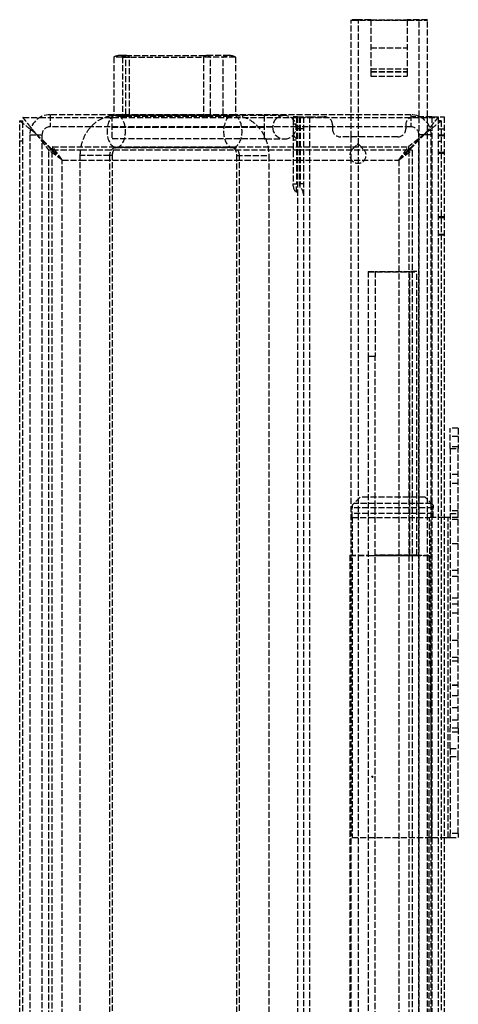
# Model space of a CAD drawing. Header units: millimetres. Extents: x -108 to 0, y 0 to 486.
# Tile 2 of 2: x -108 to 0, y 243 to 486. Entities that reach past the tile are written whole.
import ezdxf

# ---------------------------------------------------------------- set-up
doc = ezdxf.new("R2010")
doc.units = ezdxf.units.MM
doc.header["$LTSCALE"] = 10
doc.linetypes.add('ALLCAD_Strich', pattern=[0.2, 0.15, -0.05])
doc.layers.add('BESCH_KONT_sich_schn_grun_2d', color=10, linetype='Continuous')

msp = doc.modelspace()

# ---------------------------------------------------------------- linework, layer by layer
at = {"layer": 'BESCH_KONT_sich_schn_grun_2d', "linetype": 'ALLCAD_Strich'}
for p, q in [((-26.4, 457.05), (-26.4, 485.96)), ((-26.4, 485.89), (-7.6, 485.89)), ((-21.6, 485.97), (-24.65, 485.97)), ((-24.65, 457.05), (-24.65, 485.97)), ((-21.6, 485.99), (-12.6, 485.99)), ((-21.6, 485.99), (-21.6, 473.83)), ((-12.6, 485.99), (-12.6, 473.83)), ((-9.65, 485.97), (-12.6, 485.97)), ((-9.65, 462.05), (-9.65, 485.97)), ((-7.6, 462.05), (-7.6, 485.96)), ((-21.6, 479.03), (-12.6, 479.03)), ((-21.6, 479.02), (-12.6, 479.02)), ((-85, 476.75), (-85, 462.55)), ((-82.87, 476.75), (-85, 476.75)), ((-82.01, 477.15), (-83.5, 477.15)), ((-82.87, 476.75), (-82.87, 462.55)), ((-82.87, 476.75), (-62.87, 476.75)), ((-82.01, 477.15), (-62.01, 477.15)), ((-82, 462.55), (-82, 476.75)), ((-81.15, 462.55), (-81.15, 476.75)), ((-62.87, 476.75), (-62.87, 462.55)), ((-55, 476.75), (-62.87, 476.75)), ((-56.5, 477.15), (-62.01, 477.15)), ((-61.15, 462.55), (-61.15, 476.75)), ((-58, 462.55), (-58, 476.75)), ((-55, 476.75), (-55, 462.55)), ((-21.6, 473.83), (-12.6, 473.83)), ((-21.6, 473.83), (-21.6, 473.09)), ((-21.6, 473.22), (-12.6, 473.22)), ((-21.6, 473.09), (-12.6, 473.09)), ((-21.6, 473.09), (-21.6, 472.04)), ((-21.6, 472.04), (-12.6, 472.04)), ((-12.6, 473.83), (-12.6, 473.09)), ((-12.6, 473.09), (-12.6, 472.04)), ((-107.4, 461.85), (-103.26, 461.85)), ((-103.26, 461.85), (-5, 461.85)), ((-85, 462.55), (-100.7, 462.55)), ((-100.7, 462.55), (-100.7, 459.55)), ((-85.5, 462.35), (-85.5, 462.35)), ((-85.47, 462.35), (-85.5, 462.35)), ((-85.5, 462.35), (-85.5, 456.55)), ((-54.54, 462.35), (-85.47, 462.35)), ((-82.87, 462.55), (-85, 462.55)), ((-55, 462.55), (-85, 462.55)), ((-84.38, 462.43), (-55.63, 462.43)), ((-83.5, 462.15), (-82.01, 462.15)), ((-82.87, 462.55), (-62.87, 462.55)), ((-82.01, 462.15), (-62.01, 462.15)), ((-55, 462.55), (-62.87, 462.55)), ((-62.01, 462.15), (-56.5, 462.15)), ((-26.4, 462.55), (-55, 462.55)), ((-47.9, 462.35), (-54.54, 462.35)), ((-47.9, 462.35), (-47.9, 457.37)), ((-42.9, 462.35), (-47.9, 462.35)), ((-40.7, 462.05), (-40.7, 461.34)), ((-39.9, 462.05), (-40.7, 462.05)), ((-39.9, 462.05), (-39.9, 445.45)), ((-39.7, 462.05), (-39.9, 462.05)), ((-39.7, 462.05), (-36.7, 462.05)), ((-39.7, 462.05), (-39.7, 6.35)), ((-39.2, 462.05), (-39.2, 445.45)), ((-39, 462.05), (-39, 445.45)), ((-38.2, 462.05), (-38.2, 6.35)), ((-36.7, 462.05), (-33.05, 462.05)), ((-36.7, 462.05), (-36.7, 6.35)), ((-11.7, 462.55), (-26.4, 462.55)), ((-11.7, 462.55), (-11.7, 459.55)), ((-6.5, 462.05), (-10.95, 462.05)), ((-9.65, 36.48), (-9.65, 462.05)), ((-7.6, 36.47), (-7.6, 462.05)), ((-6.5, 462.05), (-3.5, 462.05)), ((-6.5, 462.05), (-6.5, 3.85)), ((-5, 462.05), (-5, 3.85)), ((-3.5, 462.05), (-3.5, 3.85)), ((-108.2, 4.65), (-108.2, 461.05)), ((-108.2, 461.05), (-107.4, 461.05)), ((-108.2, 461.05), (-108.2, 461.05)), ((-107.4, 460.41), (-107.4, 461.05)), ((-107.4, 5.29), (-107.4, 460.41)), ((-90.63, 459.55), (-100.7, 459.55)), ((-39.9, 459.55), (-90.63, 459.55)), ((-47.9, 459.45), (-85.5, 459.45)), ((-85.5, 459.45), (-47.9, 459.45)), ((-45.8, 459.45), (-47.9, 459.45)), ((-45.8, 459.45), (-47.9, 459.45)), ((-40.7, 461.34), (-40.7, 457.56)), ((-40.7, 460.25), (-40.7, 460.25)), ((-40.7, 460.25), (-39.9, 460.25)), ((-39.7, 459.55), (-39.9, 459.55)), ((-31.05, 459.55), (-39.7, 459.55)), ((-31.05, 460.05), (-31.05, 459.05)), ((-26.4, 459.55), (-31.05, 459.55)), ((-11.7, 459.55), (-26.4, 459.55)), ((-12.95, 460.05), (-12.95, 459.05)), ((-4.2, 461.05), (-5, 461.05)), ((-4.2, 461.05), (-4.2, 4.65)), ((-105.7, 457.55), (-102.7, 457.55)), ((-105.7, 457.55), (-105.7, 7.05)), ((-104.2, 457.85), (-104.2, 457.85)), ((-102.7, 457.55), (-102.7, 7.05)), ((-47.9, 457.37), (-47.9, 456.55)), ((-40.7, 457.56), (-40.7, 445.45)), ((-38.2, 459.05), (-39.7, 459.05)), ((-14.95, 457.05), (-29.05, 457.05)), ((-26.4, 453.68), (-26.4, 457.05)), ((-24.65, 455.25), (-24.65, 457.05)), ((-9.7, 7.05), (-9.7, 457.55)), ((-6.7, 457.55), (-9.7, 457.55)), ((-8.2, 457.85), (-8.2, 457.85)), ((-6.7, 7.05), (-6.7, 457.55)), ((-5, 459.05), (-3.5, 459.05)), ((-5, 457.6), (-3.5, 457.6)), ((-3.5, 457.3), (-5, 457.3)), ((-107.4, 456.05), (-108.2, 456.05)), ((-100.1, 454.65), (-100.1, 453.85)), ((-100.1, 454.65), (-12.3, 454.65)), ((-47.9, 456.55), (-85.5, 456.55)), ((-55.63, 454.47), (-84.38, 454.47)), ((-84.38, 454.47), (-55.63, 454.47)), ((-47.9, 456.55), (-47.53, 456.55)), ((-47.53, 456.55), (-42.9, 456.55)), ((-39.9, 456.25), (-40.7, 456.25)), ((-26.16, 453.96), (-24.93, 455.2)), ((-24.65, 450.55), (-24.65, 455.25)), ((-24.57, 455.2), (-23.34, 453.96)), ((-12.3, 454.65), (-12.3, 454.65)), ((-12.3, 454.65), (-12.3, 453.85)), ((-5, 456.05), (-4.2, 456.05)), ((-100.2, 453.75), (-101, 453.75)), ((-101, 11.95), (-101, 453.75)), ((-100.2, 11.95), (-100.2, 453.75)), ((-100.1, 453.85), (-100.1, 453.85)), ((-100.1, 453.85), (-93.17, 453.85)), ((-86.02, 452.48), (-93.25, 452.48)), ((-93.25, 115.37), (-93.25, 452.48)), ((-93.17, 453.85), (-84.98, 453.85)), ((-85.3, 452.48), (-86.02, 452.48)), ((-86.02, 452.48), (-86.02, 115.37)), ((-85.3, 115.37), (-85.3, 452.48)), ((-84.98, 453.85), (-55.03, 453.85)), ((-55.03, 453.85), (-46.84, 453.85)), ((-54.71, 452.48), (-46.76, 452.48)), ((-54.71, 452.48), (-54.71, 115.37)), ((-53.99, 115.37), (-53.99, 452.48)), ((-46.84, 453.85), (-40.7, 453.85)), ((-46.76, 452.48), (-46.76, 115.37)), ((-40.7, 453.85), (-39.9, 453.85)), ((-39.9, 453.85), (-39.7, 453.85)), ((-39.7, 453.85), (-12.3, 453.85)), ((-26.4, 451.42), (-26.4, 453.68)), ((-12.3, 453.85), (-12.3, 453.85)), ((-11.4, 453.75), (-12.2, 453.75)), ((-12.2, 453.75), (-12.2, 11.95)), ((-11.4, 453.75), (-11.4, 11.95)), ((-5, 453.3), (-3.5, 453.3)), ((-3.5, 453), (-5, 453)), ((-97.7, 451.35), (-93.25, 451.35)), ((-97.7, 14.35), (-97.7, 451.35)), ((-93.25, 451.35), (-85.3, 451.35)), ((-85.3, 451.35), (-54.71, 451.35)), ((-54.71, 451.35), (-46.76, 451.35)), ((-46.76, 451.35), (-40.7, 451.35)), ((-40.7, 451.35), (-39.9, 451.35)), ((-39.9, 451.35), (-39.7, 451.35)), ((-39.7, 451.35), (-14.7, 451.35)), ((-26.4, 36.47), (-26.4, 451.42)), ((-24.65, 36.48), (-24.65, 450.55)), ((-14.7, 451.35), (-14.7, 14.35)), ((-40.7, 444.95), (-40.7, 445.45)), ((-40.7, 445.45), (-39.9, 445.45)), ((-39.9, 443.35), (-39.9, 445.45)), ((-39, 445.45), (-39.2, 445.45)), ((-39.2, 445.45), (-39.2, 444.95)), ((-38.2, 445.45), (-39, 445.45)), ((-39, 444.55), (-39, 445.45)), ((-5, 437.4), (-3.5, 437.4)), ((-3.5, 437.1), (-5, 437.1)), ((-5, 433.1), (-3.5, 433.1)), ((-3.5, 432.8), (-5, 432.8)), ((-22.22, 423.85), (-22.22, 402.89)), ((-22.22, 423.85), (-20.47, 423.85)), ((-22.22, 423.79), (-10.22, 423.79)), ((-20.47, 423.85), (-20.47, 402.89)), ((-11.97, 423.8), (-20.47, 423.8)), ((-10.22, 423.81), (-11.97, 423.81)), ((-11.97, 353.81), (-11.97, 423.81)), ((-10.22, 353.81), (-10.22, 423.81)), ((-22.22, 402.89), (-22.22, 67.83)), ((-20.47, 402.89), (-22.22, 402.89)), ((-20.47, 402.85), (-22.22, 402.85)), ((-20.47, 67.83), (-20.47, 402.89)), ((0, 385.15), (-2, 385.15)), ((-2, 380.15), (-2, 385.15)), ((0, 385.15), (0, 380.15)), ((0, 383.14), (-2, 383.14)), ((0, 380.55), (-2, 380.55)), ((-2, 380.15), (0, 380.15)), ((-2, 380.15), (-2, 311.15)), ((0, 311.15), (0, 380.15)), ((0, 373.75), (-2, 373.75)), ((0, 373.75), (-2, 373.75)), ((0, 371.55), (-2, 371.55)), ((-24.2, 368.15), (-26.2, 366.15)), ((-8.2, 368.15), (-24.2, 368.15)), ((-6.2, 366.15), (-8.2, 368.15)), ((-26.2, 366.15), (-26.2, 365.52)), ((-26.2, 363.15), (-26.2, 365.52)), ((-6.2, 365.52), (-26.2, 365.52)), ((-6.6, 366.55), (-25.8, 366.55)), ((-6.2, 366.15), (-6.2, 365.52)), ((-6.2, 363.15), (-6.2, 365.52)), ((0, 364.75), (-2, 364.75)), ((0, 364.75), (-2, 364.75)), ((-6.2, 364.15), (-26.2, 364.15)), ((-26.2, 363.15), (-7.09, 363.15)), ((-26.2, 363.15), (-26.2, 284.15)), ((-6.5, 284.15), (-7.09, 363.15)), ((-3.5, 363.15), (-7.09, 363.15)), ((-2, 363.15), (-3.5, 363.15)), ((-2.5, 284.15), (-2.5, 363.15)), ((-2, 364.16), (0, 364.16)), ((0, 363.15), (-2, 363.15)), ((0, 362.65), (-2, 362.65)), ((0, 356.65), (-2, 356.65)), ((-26.75, 353.85), (-22.22, 353.85)), ((-26.75, 353.85), (-26.75, 39.85)), ((-26.75, 353.76), (-7.25, 353.76)), ((-22.22, 353.79), (-10.22, 353.79)), ((-20.47, 353.85), (-7.25, 353.85)), ((-11.97, 353.8), (-20.47, 353.8)), ((-10.22, 353.81), (-11.97, 353.81)), ((-11.97, 353.81), (-11.97, 353.8)), ((-10.22, 353.79), (-10.22, 353.81)), ((-7.25, 353.85), (-7.25, 39.85)), ((0, 350.05), (-2, 350.05)), ((0, 348.55), (-2, 348.55)), ((0, 343.25), (-2, 343.25)), ((0, 343.25), (-2, 343.25)), ((0, 341.75), (-2, 341.75)), ((0, 341.75), (-2, 341.75)), ((0, 339.55), (-2, 339.55)), ((0, 332.75), (-2, 332.75)), ((0, 332.75), (-2, 332.75)), ((0, 328.55), (-2, 328.55)), ((0, 327.65), (-2, 327.65)), ((0, 321.75), (-2, 321.75)), ((0, 321.75), (-2, 321.75)), ((0, 321.65), (-2, 321.65)), ((0, 321.65), (-2, 321.65)), ((0, 319.15), (-2, 319.15)), ((0, 316.15), (-2, 316.15)), ((0, 313.15), (-2, 313.15)), ((0, 311.15), (-2, 311.15)), ((-2, 306.15), (-2, 311.15)), ((0, 311.15), (0, 306.15)), ((0, 310.15), (-2, 310.15)), ((-2, 306.15), (0, 306.15)), ((-2, 306.15), (-2, 304.14)), ((-2, 304.14), (0, 304.14)), ((-2, 304.14), (-2, 285.16)), ((0, 304.14), (0, 306.15)), ((0, 285.16), (0, 304.14)), ((-21.3, 299.15), (-21.3, 299.15)), ((-21.2, 299.05), (-21.2, 299.05)), ((-21.2, 299.05), (-21.2, 299.05)), ((-21.1, 299.15), (-21.1, 299.15)), ((0, 285.16), (-2, 285.16)), ((-2, 284.15), (-2, 285.16)), ((0, 285.16), (0, 284.15)), ((-26.2, 284.15), (-6.5, 284.15)), ((-6.5, 284.15), (-3.5, 284.15)), ((-3.5, 284.15), (-2, 284.15)), ((-2, 284.15), (0, 284.15))]:
    msp.add_line(p, q, dxfattribs=at)
for centre, radius, start, end in [((-83.5, 474.15), 3, 90, 120), ((-83.5, 474.15), 3, 60, 90), ((-56.5, 474.15), 3, 90, 120), ((-56.5, 474.15), 3, 60, 90), ((-100.7, 457.55), 5, 90, 180), ((-83.5, 465.15), 3, 240, 270), ((-83.5, 465.15), 3, 270, 300), ((-56.5, 465.15), 3, 240, 270), ((-56.5, 465.15), 3, 270, 300), ((-42.9, 459.45), 2.9, 90, 180), ((-42.9, 459.45), 2.9, 270, 90), ((-33.05, 460.05), 2, 0, 90), ((-10.95, 460.05), 2, 90, 180), ((-11.7, 457.55), 5, 0, 90), ((-100.7, 457.55), 2, 90, 180), ((-42.9, 459.45), 2.9, 180, 270), ((-11.7, 457.55), 2, 0, 90), ((-39.2, 457.98), 1.5, 180, 240), ((-29.05, 459.05), 2, 180, 270), ((-14.95, 459.05), 2, 270, 0), ((-24.75, 455.02), 0.25, 45, 135), ((-24.75, 452.55), 2, 135, 45), ((-38.7, 444.95), 2, 180, 233.1301), ((-40.2, 442.95), 2, 0, 53.1301)]:
    msp.add_arc(centre, radius, start, end, dxfattribs=at)
for centre, major_axis, ratio, start_param, end_param in [((-24.65, 485.96), (-1.75, 0), 0.005236, -1.570796, 0), ((-9.65, 485.96), (2.05, 0), 0.005236, 0, 1.570796), ((-82.01, 474.15), (0, 3), 0.573576, 0, 0.523599), ((-82.01, 474.15), (0, 3), 0.573576, -0.523599, 0), ((-62.01, 474.15), (0, 3), 0.573576, 0, 0.523599), ((-62.01, 474.15), (0, 3), 0.573576, -0.523599, 0), ((-84.38, 458.45), (0, 3.98), 0.573576, 0.130688, 3.141593), ((-84.38, 458.45), (0, -3.98), 0.573576, 0, 3.272281), ((-82.01, 465.15), (0, -3), 0.573576, -0.523599, 0), ((-82.01, 465.15), (0, -3), 0.573576, 0, 0.523599), ((-62.01, 465.15), (0, -3), 0.573576, -0.523599, 0), ((-62.01, 465.15), (0, -3), 0.573576, 0, 0.523599), ((-55.63, 458.45), (0, 3.98), 0.573576, 0.373986, 3.141593), ((-55.63, 458.45), (0, -3.98), 0.573576, 0, 3.515579), ((-84.38, 452.48), (0, 2), 0.819152, 0, 1.570796), ((-55.63, 452.48), (0, 2), 0.819152, -1.570796, 0), ((-21.2, 299.15), (-0.1, 0), 0.999986, -4.712389, 1.570796)]:
    msp.add_ellipse(centre, major_axis=major_axis, ratio=ratio, start_param=start_param, end_param=end_param, dxfattribs=at)
at = {"layer": 'BESCH_KONT_sich_schn_grun_2d', "linetype": 'ALLCAD_Strich', "extrusion": (0, 0, -1)}
msp.add_ellipse((-21.2, 299.15), major_axis=(0.1, 0), ratio=0.999986, start_param=-4.712389, end_param=1.570796, dxfattribs=at)
at = {"layer": 'BESCH_KONT_sich_schn_grun_2d', "linetype": 'ALLCAD_Strich'}
for points, knots in [([(-105.38, 459.32), (-105.61, 459.61), (-105.84, 459.9), (-106.22, 460.38), (-106.39, 460.58), (-106.67, 460.94), (-106.79, 461.09), (-107.05, 461.42), (-107.18, 461.58), (-107.34, 461.78), (-107.39, 461.83), (-107.4, 461.85)], [-0.5120129, -0.5120129, -0.5120129, -0.5120129, -0.3951865, -0.3951865, -0.3016593, -0.3016593, -0.2177608, -0.2177608, -0.1022031, -0.1022031, -0.000001, -0.000001, -0.000001, -0.000001]), ([(-93.25, 452.48), (-93.25, 453.44), (-93.13, 454.41), (-92.63, 456.28), (-92.25, 457.18), (-91.26, 458.86), (-90.64, 459.63), (-89.16, 460.94), (-88.3, 461.48), (-86.53, 462.18), (-85.64, 462.38), (-84.74, 462.42)], [4.712389, 4.712389, 4.712389, 4.712389, 5.026548, 5.026548, 5.340708, 5.340708, 5.654867, 5.654867, 5.969026, 5.969026, 6.246635, 6.246635, 6.246635, 6.246635]), ([(-84.74, 462.42), (-84.7, 462.42), (-84.66, 462.42), (-84.55, 462.42), (-84.46, 462.43), (-84.38, 462.43)], [6.24663514, 6.24663514, 6.24663514, 6.24663514, 6.25791908, 6.25791908, 6.28318531, 6.28318531, 6.28318531, 6.28318531]), ([(-55.26, 462.42), (-54.48, 462.38), (-53.71, 462.23), (-52.11, 461.67), (-51.3, 461.22), (-49.81, 460.07), (-49.14, 459.35), (-48.05, 457.76), (-47.62, 456.88), (-47.01, 455.04), (-46.83, 454.08), (-46.77, 452.9), (-46.76, 452.69), (-46.76, 452.48)], [6.320689, 6.320689, 6.320689, 6.320689, 6.561045, 6.561045, 6.847651, 6.847651, 7.156527, 7.156527, 7.470687, 7.470687, 7.784846, 7.784846, 7.853982, 7.853982, 7.853982, 7.853982]), ([(-8.2, 457.85), (-8.03, 458.06), (-7.86, 458.27), (-7.54, 458.68), (-7.37, 458.88), (-6.91, 459.46), (-6.62, 459.82), (-6.18, 460.38), (-6.01, 460.58), (-5.73, 460.94), (-5.61, 461.09), (-5.35, 461.42), (-5.22, 461.58), (-5.06, 461.78), (-5.01, 461.83), (-5, 461.85)], [-0.7022278, -0.7022278, -0.7022278, -0.7022278, -0.6223135, -0.6223135, -0.5432982, -0.5432982, -0.395197, -0.395197, -0.3016651, -0.3016651, -0.217764, -0.217764, -0.1022046, -0.1022046, -0.000001, -0.000001, -0.000001, -0.000001]), ([(-105.51, 458.9), (-105.52, 458.91), (-105.53, 458.92), (-105.68, 459.04), (-105.82, 459.15), (-106.47, 459.67), (-106.9, 460.01), (-107.6, 460.57), (-107.82, 460.75), (-108, 460.89), (-108.04, 460.92), (-108.11, 460.98), (-108.14, 461.01), (-108.19, 461.04), (-108.2, 461.05), (-108.2, 461.05)], [-0.4188092, -0.4188092, -0.4188092, -0.4188092, -0.4165763, -0.4165763, -0.3849279, -0.3849279, -0.2662234, -0.2662234, -0.1407554, -0.1407554, -0.1039527, -0.1039527, -0.051299, -0.051299, -0.000001, -0.000001, -0.000001, -0.000001]), ([(-104.2, 457.85), (-104.37, 458.06), (-104.54, 458.27), (-104.86, 458.68), (-105.03, 458.88), (-105.25, 459.16), (-105.31, 459.24), (-105.38, 459.32)], [-0.7022255, -0.7022255, -0.7022255, -0.7022255, -0.6223053, -0.6223053, -0.5432926, -0.5432926, -0.5120129, -0.5120129, -0.5120129, -0.5120129]), ([(-8.2, 457.85), (-7.97, 458.03), (-7.75, 458.22), (-7.3, 458.57), (-7.07, 458.75), (-6.72, 459.04), (-6.58, 459.15), (-5.93, 459.67), (-5.5, 460.01), (-4.8, 460.57), (-4.58, 460.75), (-4.4, 460.89), (-4.36, 460.92), (-4.29, 460.98), (-4.26, 461.01), (-4.21, 461.04), (-4.2, 461.05), (-4.2, 461.05)], [-0.5151329, -0.5151329, -0.5151329, -0.5151329, -0.465525, -0.465525, -0.416577, -0.416577, -0.3849302, -0.3849302, -0.266229, -0.266229, -0.140762, -0.140762, -0.1039573, -0.1039573, -0.0513011, -0.0513011, -0.000001, -0.000001, -0.000001, -0.000001]), ([(-104.2, 457.85), (-104.43, 458.03), (-104.65, 458.22), (-105.09, 458.57), (-105.31, 458.73), (-105.51, 458.9)], [-0.51514026, -0.51514026, -0.51514026, -0.51514026, -0.46553002, -0.46553002, -0.41880922, -0.41880922, -0.41880922, -0.41880922]), ([(-104.2, 457.85), (-104.14, 457.79), (-104.08, 457.73), (-103.95, 457.61), (-103.89, 457.54), (-103.67, 457.34), (-103.52, 457.19), (-103.26, 456.94), (-103.15, 456.83), (-102.93, 456.61), (-102.81, 456.5), (-102.7, 456.39)], [-0.7681247, -0.7681247, -0.7681247, -0.7681247, -0.7426492, -0.7426492, -0.7150793, -0.7150793, -0.6527926, -0.6527926, -0.6048765, -0.6048765, -0.5562143, -0.5562143, -0.5562143, -0.5562143]), ([(-104.2, 457.85), (-104.12, 457.77), (-104.04, 457.68), (-103.87, 457.51), (-103.79, 457.43), (-103.5, 457.13), (-103.3, 456.92), (-102.96, 456.58), (-102.83, 456.45), (-102.7, 456.31)], [-0.5910461, -0.5910461, -0.5910461, -0.5910461, -0.5646897, -0.5646897, -0.5365256, -0.5365256, -0.4699987, -0.4699987, -0.4255828, -0.4255828, -0.4255828, -0.4255828]), ([(-104.2, 457.85), (-104.13, 457.76), (-104.06, 457.68), (-103.92, 457.5), (-103.85, 457.4), (-103.61, 457.09), (-103.43, 456.87), (-103.12, 456.47), (-102.99, 456.3), (-102.76, 456.01), (-102.68, 455.9), (-102.48, 455.65), (-102.38, 455.52), (-102.23, 455.33), (-102.18, 455.26), (-102.05, 455.1), (-101.97, 454.99), (-101.82, 454.8), (-101.75, 454.71), (-101.58, 454.49), (-101.47, 454.36), (-101.31, 454.15), (-101.25, 454.07), (-101.13, 453.92), (-101.08, 453.85), (-101.01, 453.76), (-101, 453.75), (-101, 453.75)], [-0.5077625, -0.5077625, -0.5077625, -0.5077625, -0.4829472, -0.4829472, -0.4562721, -0.4562721, -0.3928048, -0.3928048, -0.3414185, -0.3414185, -0.3075395, -0.3075395, -0.2667748, -0.2667748, -0.2468271, -0.2468271, -0.2125833, -0.2125833, -0.1824773, -0.1824773, -0.1315445, -0.1315445, -0.0931052, -0.0931052, -0.0449568, -0.0449568, -0.000001, -0.000001, -0.000001, -0.000001]), ([(-8.2, 457.85), (-8.26, 457.79), (-8.33, 457.73), (-8.45, 457.6), (-8.52, 457.54), (-8.73, 457.33), (-8.88, 457.19), (-9.14, 456.93), (-9.25, 456.82), (-9.53, 456.55), (-9.7, 456.38), (-9.98, 456.11), (-10.09, 456.01), (-10.32, 455.78), (-10.45, 455.66), (-10.69, 455.42), (-10.8, 455.31), (-11.02, 455.1), (-11.12, 455), (-11.3, 454.82), (-11.39, 454.74), (-11.61, 454.52), (-11.74, 454.4), (-11.93, 454.21), (-12.01, 454.14), (-12.15, 454), (-12.21, 453.94), (-12.27, 453.88), (-12.28, 453.87), (-12.3, 453.85), (-12.3, 453.85), (-12.3, 453.85)], [-0.7681231, -0.7681231, -0.7681231, -0.7681231, -0.7418568, -0.7418568, -0.7141641, -0.7141641, -0.6520626, -0.6520626, -0.6043047, -0.6043047, -0.5316441, -0.5316441, -0.4836969, -0.4836969, -0.4260647, -0.4260647, -0.3714782, -0.3714782, -0.320789, -0.320789, -0.2752564, -0.2752564, -0.195217, -0.195217, -0.1377019, -0.1377019, -0.0632025, -0.0632025, -0.0304575, -0.0304575, -0.0000071, -0.0000071, -0.0000071, -0.0000071]), ([(-8.2, 457.85), (-8.26, 457.8), (-8.33, 457.75), (-8.46, 457.65), (-8.52, 457.6), (-8.74, 457.43), (-8.89, 457.31), (-9.15, 457.11), (-9.27, 457.02), (-9.55, 456.8), (-9.72, 456.66), (-10, 456.44), (-10.11, 456.36), (-10.36, 456.17), (-10.49, 456.06), (-10.69, 455.91), (-10.75, 455.86), (-10.93, 455.72), (-11.04, 455.64), (-11.23, 455.48), (-11.32, 455.41), (-11.55, 455.24), (-11.68, 455.13), (-11.89, 454.97), (-11.97, 454.91), (-12.13, 454.78), (-12.2, 454.73), (-12.26, 454.68), (-12.28, 454.67), (-12.3, 454.65), (-12.3, 454.65), (-12.3, 454.65)], [-0.6637055, -0.6637055, -0.6637055, -0.6637055, -0.6399099, -0.6399099, -0.6148128, -0.6148128, -0.5585141, -0.5585141, -0.5152426, -0.5152426, -0.4495805, -0.4495805, -0.4063777, -0.4063777, -0.3517069, -0.3517069, -0.3253822, -0.3253822, -0.2775588, -0.2775588, -0.2372995, -0.2372995, -0.1692756, -0.1692756, -0.1179367, -0.1179367, -0.0533512, -0.0533512, -0.0256037, -0.0256037, -0.0000018, -0.0000018, -0.0000018, -0.0000018]), ([(-8.2, 457.85), (-8.28, 457.77), (-8.36, 457.69), (-8.52, 457.52), (-8.61, 457.43), (-8.89, 457.14), (-9.1, 456.93), (-9.46, 456.56), (-9.61, 456.4), (-9.82, 456.19), (-9.86, 456.15), (-10.02, 455.98), (-10.14, 455.87), (-10.37, 455.63), (-10.49, 455.5), (-10.66, 455.32), (-10.72, 455.27), (-10.88, 455.1), (-10.98, 455), (-11.17, 454.81), (-11.25, 454.72), (-11.48, 454.49), (-11.61, 454.35), (-11.81, 454.15), (-11.89, 454.07), (-12.04, 453.91), (-12.11, 453.85), (-12.19, 453.76), (-12.2, 453.75), (-12.2, 453.75)], [-0.5897989, -0.5897989, -0.5897989, -0.5897989, -0.5643393, -0.5643393, -0.5362283, -0.5362283, -0.4699212, -0.4699212, -0.416639, -0.416639, -0.4010032, -0.4010032, -0.3618686, -0.3618686, -0.3188206, -0.3188206, -0.2975451, -0.2975451, -0.2585177, -0.2585177, -0.2231334, -0.2231334, -0.161106, -0.161106, -0.1149898, -0.1149898, -0.0559323, -0.0559323, -0.000001, -0.000001, -0.000001, -0.000001]), ([(-102.7, 456.39), (-102.64, 456.33), (-102.59, 456.28), (-102.42, 456.12), (-102.31, 456.01), (-102.08, 455.78), (-101.95, 455.66), (-101.71, 455.42), (-101.6, 455.31), (-101.38, 455.1), (-101.28, 455), (-101.1, 454.82), (-101.01, 454.74), (-100.79, 454.52), (-100.66, 454.4), (-100.47, 454.21), (-100.39, 454.14), (-100.25, 454), (-100.19, 453.94), (-100.13, 453.88), (-100.12, 453.87), (-100.1, 453.85), (-100.1, 453.85), (-100.1, 453.85)], [-0.5562143, -0.5562143, -0.5562143, -0.5562143, -0.5319194, -0.5319194, -0.4837525, -0.4837525, -0.4260973, -0.4260973, -0.371446, -0.371446, -0.3207743, -0.3207743, -0.2752493, -0.2752493, -0.1952133, -0.1952133, -0.1377026, -0.1377026, -0.0632043, -0.0632043, -0.0304582, -0.0304582, -0.000007, -0.000007, -0.000007, -0.000007]), ([(-102.7, 456.31), (-102.67, 456.29), (-102.65, 456.26), (-102.57, 456.18), (-102.53, 456.14), (-102.37, 455.97), (-102.26, 455.86), (-102.02, 455.62), (-101.9, 455.5), (-101.73, 455.32), (-101.67, 455.26), (-101.51, 455.1), (-101.41, 454.99), (-101.23, 454.8), (-101.14, 454.71), (-100.92, 454.48), (-100.79, 454.35), (-100.58, 454.14), (-100.51, 454.07), (-100.36, 453.91), (-100.29, 453.85), (-100.21, 453.76), (-100.2, 453.75), (-100.2, 453.75)], [-0.4255828, -0.4255828, -0.4255828, -0.4255828, -0.4165615, -0.4165615, -0.4008751, -0.4008751, -0.3616259, -0.3616259, -0.3185391, -0.3185391, -0.2972561, -0.2972561, -0.2582082, -0.2582082, -0.2228181, -0.2228181, -0.1607687, -0.1607687, -0.1147591, -0.1147591, -0.0558126, -0.0558126, -0.000001, -0.000001, -0.000001, -0.000001]), ([(-97.7, 451.35), (-97.74, 451.4), (-97.77, 451.45), (-97.84, 451.55), (-97.88, 451.6), (-98.01, 451.77), (-98.09, 451.89), (-98.37, 452.27), (-98.56, 452.53), (-99.01, 453.15), (-99.26, 453.49), (-99.57, 453.93), (-99.66, 454.05), (-99.86, 454.32), (-99.95, 454.44), (-100.04, 454.56), (-100.06, 454.6), (-100.08, 454.63), (-100.09, 454.64), (-100.1, 454.65), (-100.1, 454.65), (-100.1, 454.65)], [-0.5830352, -0.5830352, -0.5830352, -0.5830352, -0.5649821, -0.5649821, -0.5451848, -0.5451848, -0.5009345, -0.5009345, -0.4021938, -0.4021938, -0.254799, -0.254799, -0.1869477, -0.1869477, -0.0918621, -0.0918621, -0.0469986, -0.0469986, -0.0239157, -0.0239157, -0.000001, -0.000001, -0.000001, -0.000001]), ([(-85.3, 452.48), (-85.3, 452.67), (-85.28, 452.86), (-85.22, 453.23), (-85.17, 453.4), (-85.05, 453.72), (-84.98, 453.86), (-84.84, 454.1), (-84.76, 454.2), (-84.61, 454.35), (-84.54, 454.4), (-84.43, 454.47), (-84.4, 454.47), (-84.38, 454.47), (-84.38, 454.47), (-84.38, 454.47)], [4.712389, 4.712389, 4.712389, 4.712389, 4.925257, 4.925257, 5.138376, 5.138376, 5.353799, 5.353799, 5.578975, 5.578975, 5.834939, 5.834939, 6.149098, 6.149098, 6.283185, 6.283185, 6.283185, 6.283185]), ([(-55.63, 454.47), (-55.62, 454.47), (-55.62, 454.48), (-55.55, 454.45), (-55.48, 454.41), (-55.31, 454.27), (-55.22, 454.16), (-55.05, 453.9), (-54.97, 453.75), (-54.85, 453.43), (-54.8, 453.26), (-54.73, 452.89), (-54.71, 452.7), (-54.71, 452.49), (-54.71, 452.48), (-54.71, 452.48)], [0, 0, 0, 0, 0.314159, 0.314159, 0.628319, 0.628319, 0.903779, 0.903779, 1.131057, 1.131057, 1.346798, 1.346798, 1.559959, 1.559959, 1.570796, 1.570796, 1.570796, 1.570796]), ([(-14.7, 451.35), (-14.66, 451.4), (-14.63, 451.45), (-14.56, 451.55), (-14.52, 451.6), (-14.39, 451.77), (-14.31, 451.89), (-14.03, 452.27), (-13.84, 452.53), (-13.39, 453.15), (-13.14, 453.49), (-12.83, 453.93), (-12.74, 454.05), (-12.54, 454.32), (-12.45, 454.44), (-12.36, 454.56), (-12.34, 454.6), (-12.32, 454.63), (-12.31, 454.64), (-12.3, 454.65), (-12.3, 454.65), (-12.3, 454.65)], [-0.5830352, -0.5830352, -0.5830352, -0.5830352, -0.5649821, -0.5649821, -0.5451848, -0.5451848, -0.5009344, -0.5009344, -0.4021937, -0.4021937, -0.254799, -0.254799, -0.1869477, -0.1869477, -0.0918621, -0.0918621, -0.0469986, -0.0469986, -0.0239157, -0.0239157, -0.000001, -0.000001, -0.000001, -0.000001]), ([(-97.7, 451.35), (-97.79, 451.42), (-97.88, 451.48), (-98.08, 451.62), (-98.18, 451.7), (-98.36, 451.83), (-98.43, 451.88), (-98.83, 452.17), (-99.14, 452.39), (-99.61, 452.74), (-99.79, 452.87), (-100.03, 453.04), (-100.1, 453.1), (-100.45, 453.35), (-100.65, 453.5), (-100.82, 453.62), (-100.85, 453.64), (-100.92, 453.69), (-100.95, 453.71), (-100.98, 453.73), (-100.99, 453.74), (-101, 453.75), (-101, 453.75), (-101, 453.75)], [-0.5394972, -0.5394972, -0.5394972, -0.5394972, -0.5095094, -0.5095094, -0.4747729, -0.4747729, -0.4497731, -0.4497731, -0.3420883, -0.3420883, -0.2740337, -0.2740337, -0.2419717, -0.2419717, -0.1195119, -0.1195119, -0.0897008, -0.0897008, -0.0459031, -0.0459031, -0.0233523, -0.0233523, -0.000001, -0.000001, -0.000001, -0.000001]), ([(-97.7, 451.35), (-97.74, 451.39), (-97.79, 451.43), (-97.88, 451.52), (-97.93, 451.57), (-98.09, 451.72), (-98.2, 451.83), (-98.54, 452.16), (-98.77, 452.38), (-99.14, 452.73), (-99.28, 452.86), (-99.46, 453.04), (-99.52, 453.1), (-99.67, 453.24), (-99.76, 453.33), (-99.9, 453.46), (-99.95, 453.51), (-100.08, 453.63), (-100.12, 453.68), (-100.16, 453.72), (-100.18, 453.73), (-100.2, 453.75), (-100.2, 453.75), (-100.2, 453.75)], [-0.2840107, -0.2840107, -0.2840107, -0.2840107, -0.2742936, -0.2742936, -0.2634883, -0.2634883, -0.2392515, -0.2392515, -0.1860869, -0.1860869, -0.1515385, -0.1515385, -0.1361586, -0.1361586, -0.1083791, -0.1083791, -0.0883856, -0.0883856, -0.0522469, -0.0522469, -0.0266078, -0.0266078, -0.000001, -0.000001, -0.000001, -0.000001]), ([(-97.7, 451.35), (-97.74, 451.39), (-97.78, 451.43), (-97.86, 451.52), (-97.91, 451.56), (-98.05, 451.71), (-98.14, 451.81), (-98.45, 452.14), (-98.67, 452.36), (-99, 452.71), (-99.14, 452.85), (-99.32, 453.04), (-99.38, 453.1), (-99.49, 453.21), (-99.54, 453.26), (-99.67, 453.4), (-99.74, 453.48), (-99.86, 453.6), (-99.9, 453.64), (-99.96, 453.71), (-99.99, 453.73), (-100.04, 453.78), (-100.06, 453.81), (-100.08, 453.83), (-100.09, 453.84), (-100.1, 453.85), (-100.1, 453.85), (-100.1, 453.85)], [-0.4743188, -0.4743188, -0.4743188, -0.4743188, -0.4570615, -0.4570615, -0.437981, -0.437981, -0.3952256, -0.3952256, -0.3010103, -0.3010103, -0.236718, -0.236718, -0.2056074, -0.2056074, -0.1778386, -0.1778386, -0.1289755, -0.1289755, -0.0951718, -0.0951718, -0.0710394, -0.0710394, -0.0362084, -0.0362084, -0.018412, -0.018412, -0.000001, -0.000001, -0.000001, -0.000001]), ([(-14.7, 451.35), (-14.66, 451.39), (-14.62, 451.43), (-14.54, 451.52), (-14.49, 451.56), (-14.35, 451.71), (-14.26, 451.81), (-13.95, 452.14), (-13.73, 452.36), (-13.4, 452.71), (-13.26, 452.85), (-13.08, 453.04), (-13.02, 453.1), (-12.91, 453.21), (-12.86, 453.26), (-12.73, 453.4), (-12.66, 453.48), (-12.54, 453.6), (-12.5, 453.64), (-12.44, 453.71), (-12.41, 453.73), (-12.36, 453.78), (-12.34, 453.81), (-12.32, 453.83), (-12.31, 453.84), (-12.3, 453.85), (-12.3, 453.85), (-12.3, 453.85)], [-0.4743188, -0.4743188, -0.4743188, -0.4743188, -0.4570615, -0.4570615, -0.4379809, -0.4379809, -0.3952256, -0.3952256, -0.3010103, -0.3010103, -0.236718, -0.236718, -0.2056074, -0.2056074, -0.1778386, -0.1778386, -0.1289755, -0.1289755, -0.0951718, -0.0951718, -0.0710394, -0.0710394, -0.0362084, -0.0362084, -0.018412, -0.018412, -0.000001, -0.000001, -0.000001, -0.000001]), ([(-14.7, 451.35), (-14.66, 451.39), (-14.61, 451.43), (-14.52, 451.52), (-14.47, 451.57), (-14.31, 451.72), (-14.2, 451.83), (-13.86, 452.16), (-13.63, 452.38), (-13.26, 452.73), (-13.12, 452.86), (-12.94, 453.04), (-12.88, 453.1), (-12.73, 453.24), (-12.64, 453.33), (-12.5, 453.46), (-12.45, 453.51), (-12.32, 453.63), (-12.28, 453.68), (-12.24, 453.72), (-12.22, 453.73), (-12.2, 453.75), (-12.2, 453.75), (-12.2, 453.75)], [-0.2840101, -0.2840101, -0.2840101, -0.2840101, -0.2742931, -0.2742931, -0.2634878, -0.2634878, -0.239251, -0.239251, -0.1860867, -0.1860867, -0.1515383, -0.1515383, -0.1361585, -0.1361585, -0.108379, -0.108379, -0.0883855, -0.0883855, -0.0522469, -0.0522469, -0.0266078, -0.0266078, -0.000001, -0.000001, -0.000001, -0.000001]), ([(-14.7, 451.35), (-14.61, 451.42), (-14.52, 451.48), (-14.32, 451.62), (-14.22, 451.7), (-14.04, 451.83), (-13.97, 451.88), (-13.57, 452.17), (-13.26, 452.39), (-12.79, 452.74), (-12.61, 452.87), (-12.37, 453.04), (-12.3, 453.1), (-11.95, 453.35), (-11.75, 453.5), (-11.58, 453.62), (-11.55, 453.64), (-11.48, 453.69), (-11.45, 453.71), (-11.42, 453.73), (-11.41, 453.74), (-11.4, 453.75), (-11.4, 453.75), (-11.4, 453.75)], [-0.5394969, -0.5394969, -0.5394969, -0.5394969, -0.5095092, -0.5095092, -0.4747727, -0.4747727, -0.4497729, -0.4497729, -0.3420882, -0.3420882, -0.2740336, -0.2740336, -0.2419716, -0.2419716, -0.1195119, -0.1195119, -0.0897008, -0.0897008, -0.0459031, -0.0459031, -0.0233523, -0.0233523, -0.000001, -0.000001, -0.000001, -0.000001])]:
    msp.add_open_spline(points, degree=3, knots=knots, dxfattribs=at)
msp.add_open_spline([(-55.63, 462.43), (-55.51, 462.43), (-55.39, 462.42), (-55.26, 462.42)], degree=3, dxfattribs=at)

doc.saveas('drawing.dxf')
